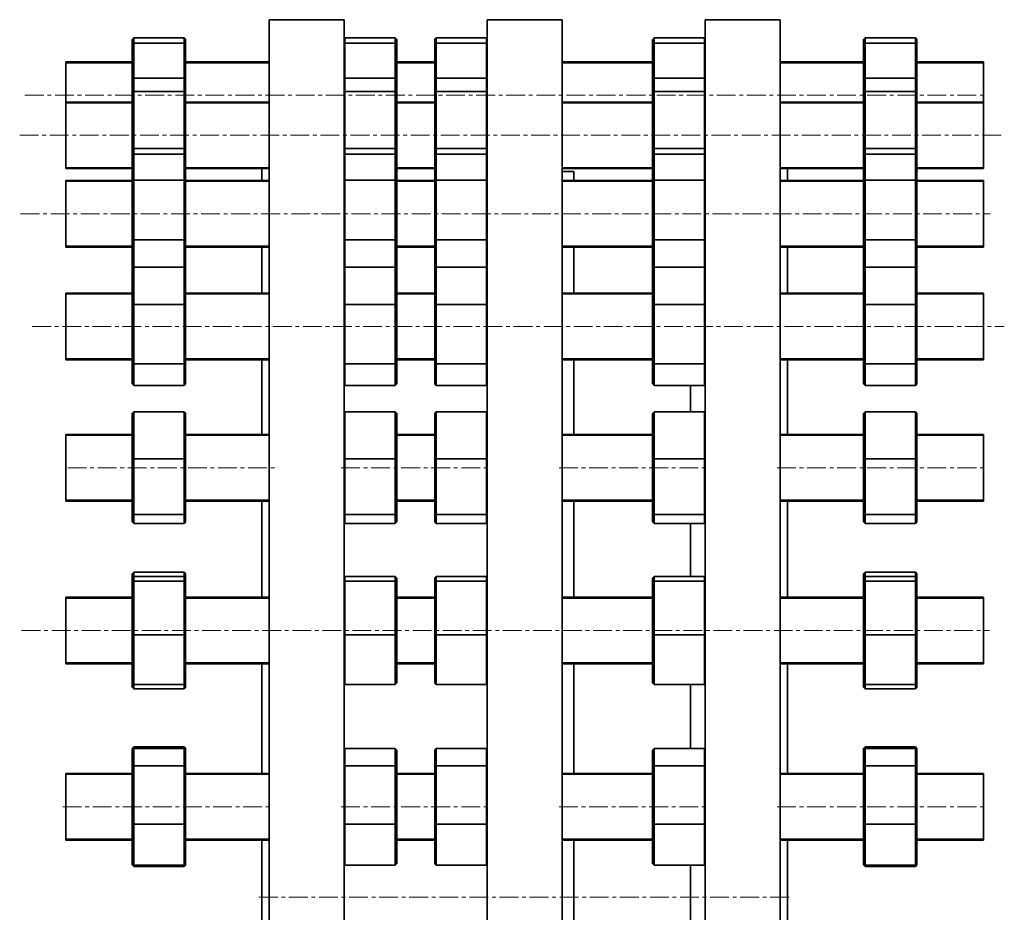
# Model space of a CAD drawing. Header units: millimetres. Extents: x -748 to 1215, y 1 to 1257.
# Tile 4 of 6: x -748 to -83, y 655 to 1257. Entities that reach past the tile are written whole.
import ezdxf

# ---------------------------------------------------------------- set-up
doc = ezdxf.new("R2010")
doc.units = ezdxf.units.MM
doc.linetypes.add('CENTERX2', pattern=[20.32, 12.7, -2.54, 2.54, -2.54])
doc.layers.add('NOTE', color=7, linetype='Continuous')

msp = doc.modelspace()

# ---------------------------------------------------------------- linework, layer by layer
at = {"color": 7, "linetype": 'Continuous', "lineweight": 35}
for p, q in [((-528.54, 1257.47), (-579.04, 1257.47)), ((-579.04, 664.97), (-579.04, 1257.47)), ((-528.54, 664.97), (-528.54, 1257.47)), ((-381.29, 1257.47), (-431.79, 1257.47)), ((-431.79, 664.97), (-431.79, 1257.47)), ((-381.29, 664.97), (-381.29, 1257.47)), ((-234.04, 1257.47), (-284.54, 1257.47)), ((-284.54, 664.97), (-284.54, 1257.47)), ((-234.04, 664.97), (-234.04, 1257.47)), ((-671.54, 1244.06), (-670.54, 1245.17)), ((-671.54, 1240.55), (-671.54, 1244.06)), ((-670.54, 1245.17), (-670.54, 1241.55)), ((-636.54, 1245.17), (-670.54, 1245.17)), ((-636.54, 1241.55), (-636.54, 1245.17)), ((-636.54, 1245.17), (-635.54, 1244.06)), ((-635.54, 1244.06), (-635.54, 1240.55)), ((-528.54, 1244.49), (-527.93, 1245.17)), ((-527.93, 1245.17), (-527.93, 1241.55)), ((-493.93, 1245.17), (-527.93, 1245.17)), ((-493.93, 1241.55), (-493.93, 1245.17)), ((-493.93, 1245.17), (-492.93, 1244.06)), ((-492.93, 1244.06), (-492.93, 1240.55)), ((-467.2, 1244.06), (-466.2, 1245.17)), ((-467.2, 1240.55), (-467.2, 1244.06)), ((-466.2, 1245.17), (-466.2, 1241.55)), ((-432.2, 1245.17), (-466.2, 1245.17)), ((-432.2, 1241.55), (-432.2, 1245.17)), ((-432.2, 1245.17), (-431.79, 1244.71)), ((-320.12, 1244.06), (-319.12, 1245.17)), ((-320.12, 1240.55), (-320.12, 1244.06)), ((-319.12, 1245.17), (-319.12, 1241.55)), ((-285.12, 1245.17), (-319.12, 1245.17)), ((-285.12, 1241.55), (-285.12, 1245.17)), ((-285.12, 1245.17), (-284.54, 1244.53)), ((-177.54, 1244.06), (-176.54, 1245.17)), ((-177.54, 1240.55), (-177.54, 1244.06)), ((-176.54, 1245.17), (-176.54, 1241.55)), ((-142.54, 1245.17), (-176.54, 1245.17)), ((-142.54, 1241.55), (-142.54, 1245.17)), ((-142.54, 1245.17), (-141.54, 1244.06)), ((-141.54, 1244.06), (-141.54, 1240.55)), ((-671.54, 1240.55), (-670.54, 1241.55)), ((-671.54, 1216.91), (-671.54, 1240.55)), ((-670.54, 1241.55), (-670.54, 1218.01)), ((-636.54, 1241.55), (-670.54, 1241.55)), ((-636.54, 1218.01), (-636.54, 1241.55)), ((-636.54, 1241.55), (-635.54, 1240.55)), ((-635.54, 1240.55), (-635.54, 1216.91)), ((-528.54, 1240.94), (-527.93, 1241.55)), ((-527.93, 1241.55), (-527.93, 1218.01)), ((-493.93, 1241.55), (-527.93, 1241.55)), ((-493.93, 1218.01), (-493.93, 1241.55)), ((-493.93, 1241.55), (-492.93, 1240.55)), ((-492.93, 1240.55), (-492.93, 1216.91)), ((-467.2, 1240.55), (-466.2, 1241.55)), ((-467.2, 1216.91), (-467.2, 1240.55)), ((-466.2, 1241.55), (-466.2, 1218.01)), ((-432.2, 1241.55), (-466.2, 1241.55)), ((-432.2, 1218.01), (-432.2, 1241.55)), ((-432.2, 1241.55), (-431.79, 1241.14)), ((-320.12, 1240.55), (-319.12, 1241.55)), ((-320.12, 1216.91), (-320.12, 1240.55)), ((-319.12, 1241.55), (-319.12, 1218.01)), ((-285.12, 1241.55), (-319.12, 1241.55)), ((-285.12, 1218.01), (-285.12, 1241.55)), ((-285.12, 1241.55), (-284.54, 1240.97)), ((-177.54, 1240.55), (-176.54, 1241.55)), ((-177.54, 1216.91), (-177.54, 1240.55)), ((-176.54, 1241.55), (-176.54, 1218.01)), ((-142.54, 1241.55), (-176.54, 1241.55)), ((-142.54, 1218.01), (-142.54, 1241.55)), ((-142.54, 1241.55), (-141.54, 1240.55)), ((-141.54, 1240.55), (-141.54, 1216.91)), ((-671.54, 1229.05), (-716.54, 1229.05)), ((-716.54, 1206.55), (-716.54, 1229.05)), ((-579.04, 1229.05), (-635.54, 1229.05)), ((-467.2, 1229.05), (-492.93, 1229.05)), ((-320.12, 1229.05), (-381.29, 1229.05)), ((-177.54, 1229.05), (-234.04, 1229.05)), ((-96.54, 1229.05), (-141.54, 1229.05)), ((-96.54, 1206.55), (-96.54, 1229.05)), ((-671.54, 1216.91), (-670.54, 1218.01)), ((-670.54, 1218.01), (-670.54, 1209.02)), ((-636.54, 1218.01), (-670.54, 1218.01)), ((-636.54, 1209.02), (-636.54, 1218.01)), ((-636.54, 1218.01), (-635.54, 1216.91)), ((-528.54, 1217.34), (-527.93, 1218.01)), ((-527.93, 1218.01), (-527.93, 1209.02)), ((-493.93, 1218.01), (-527.93, 1218.01)), ((-493.93, 1209.02), (-493.93, 1218.01)), ((-493.93, 1218.01), (-492.93, 1216.91)), ((-467.2, 1216.91), (-466.2, 1218.01)), ((-466.2, 1218.01), (-466.2, 1209.02)), ((-432.2, 1218.01), (-466.2, 1218.01)), ((-432.2, 1209.02), (-432.2, 1218.01)), ((-432.2, 1218.01), (-431.79, 1217.56)), ((-320.12, 1216.91), (-319.12, 1218.01)), ((-319.12, 1218.01), (-319.12, 1209.02)), ((-285.12, 1218.01), (-319.12, 1218.01)), ((-285.12, 1209.02), (-285.12, 1218.01)), ((-285.12, 1218.01), (-284.54, 1217.37)), ((-177.54, 1216.91), (-176.54, 1218.01)), ((-176.54, 1218.01), (-176.54, 1209.02)), ((-142.54, 1218.01), (-176.54, 1218.01)), ((-142.54, 1209.02), (-142.54, 1218.01)), ((-142.54, 1218.01), (-141.54, 1216.91)), ((-671.54, 1208.17), (-671.54, 1216.91)), ((-635.54, 1216.91), (-635.54, 1208.17)), ((-492.93, 1216.91), (-492.93, 1208.17)), ((-467.2, 1208.17), (-467.2, 1216.91)), ((-320.12, 1208.17), (-320.12, 1216.91)), ((-177.54, 1208.17), (-177.54, 1216.91)), ((-141.54, 1216.91), (-141.54, 1208.17)), ((-716.54, 1201.89), (-716.54, 1206.55)), ((-671.54, 1208.17), (-670.54, 1209.02)), ((-671.54, 1170.65), (-671.54, 1208.17)), ((-670.54, 1209.02), (-670.54, 1170.4)), ((-636.54, 1209.02), (-670.54, 1209.02)), ((-636.54, 1170.4), (-636.54, 1209.02)), ((-636.54, 1209.02), (-635.54, 1208.17)), ((-635.54, 1208.17), (-635.54, 1170.65)), ((-528.54, 1208.5), (-527.93, 1209.02)), ((-527.93, 1209.02), (-527.93, 1170.4)), ((-493.93, 1209.02), (-527.93, 1209.02)), ((-493.93, 1170.4), (-493.93, 1209.02)), ((-493.93, 1209.02), (-492.93, 1208.17)), ((-492.93, 1208.17), (-492.93, 1170.65)), ((-467.2, 1208.17), (-466.2, 1209.02)), ((-467.2, 1170.65), (-467.2, 1208.17)), ((-466.2, 1209.02), (-466.2, 1170.4)), ((-432.2, 1209.02), (-466.2, 1209.02)), ((-432.2, 1170.4), (-432.2, 1209.02)), ((-432.2, 1209.02), (-431.79, 1208.67)), ((-320.12, 1208.17), (-319.12, 1209.02)), ((-320.12, 1170.65), (-320.12, 1208.17)), ((-319.12, 1209.02), (-319.12, 1170.4)), ((-285.12, 1209.02), (-319.12, 1209.02)), ((-285.12, 1170.4), (-285.12, 1209.02)), ((-285.12, 1209.02), (-284.54, 1208.53)), ((-177.54, 1208.17), (-176.54, 1209.02)), ((-177.54, 1170.65), (-177.54, 1208.17)), ((-176.54, 1209.02), (-176.54, 1170.4)), ((-142.54, 1209.02), (-176.54, 1209.02)), ((-142.54, 1170.4), (-142.54, 1209.02)), ((-142.54, 1209.02), (-141.54, 1208.17)), ((-141.54, 1208.17), (-141.54, 1170.65)), ((-96.54, 1201.89), (-96.54, 1206.55)), ((-671.54, 1201.89), (-716.54, 1201.89)), ((-716.54, 1174.38), (-716.54, 1201.89)), ((-579.04, 1201.89), (-635.54, 1201.89)), ((-467.2, 1201.89), (-492.93, 1201.89)), ((-320.12, 1201.89), (-381.29, 1201.89)), ((-177.54, 1201.89), (-234.04, 1201.89)), ((-96.54, 1201.89), (-141.54, 1201.89)), ((-96.54, 1174.38), (-96.54, 1201.89)), ((-716.54, 1156.89), (-716.54, 1174.38)), ((-670.54, 1170.4), (-671.54, 1170.65)), ((-671.54, 1165.59), (-671.54, 1170.65)), ((-636.54, 1170.4), (-635.54, 1170.65)), ((-635.54, 1170.65), (-635.54, 1165.59)), ((-527.93, 1170.4), (-528.54, 1170.55)), ((-493.93, 1170.4), (-492.93, 1170.65)), ((-492.93, 1170.65), (-492.93, 1165.59)), ((-467.2, 1165.59), (-467.2, 1170.65)), ((-466.2, 1170.4), (-467.2, 1170.65)), ((-320.12, 1165.59), (-320.12, 1170.65)), ((-319.12, 1170.4), (-320.12, 1170.65)), ((-285.12, 1170.4), (-284.54, 1170.55)), ((-177.54, 1165.59), (-177.54, 1170.65)), ((-176.54, 1170.4), (-177.54, 1170.65)), ((-142.54, 1170.4), (-141.54, 1170.65)), ((-141.54, 1170.65), (-141.54, 1165.59)), ((-96.54, 1156.89), (-96.54, 1174.38)), ((-671.54, 1165.59), (-670.54, 1166.74)), ((-671.54, 1148.55), (-671.54, 1165.59)), ((-636.54, 1170.4), (-670.54, 1170.4)), ((-670.54, 1170.4), (-670.54, 1166.74)), ((-670.54, 1166.74), (-670.54, 1149.21)), ((-636.54, 1166.74), (-670.54, 1166.74)), ((-636.54, 1166.74), (-636.54, 1170.4)), ((-636.54, 1149.21), (-636.54, 1166.74)), ((-636.54, 1166.74), (-635.54, 1165.59)), ((-635.54, 1165.59), (-635.54, 1148.55)), ((-528.54, 1166.04), (-527.93, 1166.74)), ((-493.93, 1170.4), (-527.93, 1170.4)), ((-527.93, 1170.4), (-527.93, 1166.74)), ((-527.93, 1166.74), (-527.93, 1149.21)), ((-493.93, 1166.74), (-527.93, 1166.74)), ((-493.93, 1166.74), (-493.93, 1170.4)), ((-493.93, 1149.21), (-493.93, 1166.74)), ((-493.93, 1166.74), (-492.93, 1165.59)), ((-492.93, 1165.59), (-492.93, 1148.55)), ((-467.2, 1165.59), (-466.2, 1166.74)), ((-467.2, 1148.55), (-467.2, 1165.59)), ((-466.2, 1170.4), (-466.2, 1166.74)), ((-432.2, 1170.4), (-466.2, 1170.4)), ((-466.2, 1166.74), (-466.2, 1149.21)), ((-432.2, 1166.74), (-466.2, 1166.74)), ((-432.2, 1170.4), (-431.79, 1170.5)), ((-432.2, 1166.74), (-432.2, 1170.4)), ((-432.2, 1149.21), (-432.2, 1166.74)), ((-432.2, 1166.74), (-431.79, 1166.27)), ((-320.12, 1165.59), (-319.12, 1166.74)), ((-320.12, 1148.55), (-320.12, 1165.59)), ((-319.12, 1170.4), (-319.12, 1166.74)), ((-285.12, 1170.4), (-319.12, 1170.4)), ((-319.12, 1166.74), (-319.12, 1149.21)), ((-285.12, 1166.74), (-319.12, 1166.74)), ((-285.12, 1166.74), (-285.12, 1170.4)), ((-285.12, 1149.21), (-285.12, 1166.74)), ((-285.12, 1166.74), (-284.54, 1166.07)), ((-177.54, 1165.59), (-176.54, 1166.74)), ((-177.54, 1148.55), (-177.54, 1165.59)), ((-142.54, 1170.4), (-176.54, 1170.4)), ((-176.54, 1170.4), (-176.54, 1166.74)), ((-176.54, 1166.74), (-176.54, 1149.21)), ((-142.54, 1166.74), (-176.54, 1166.74)), ((-142.54, 1166.74), (-142.54, 1170.4)), ((-142.54, 1149.21), (-142.54, 1166.74)), ((-142.54, 1166.74), (-141.54, 1165.59)), ((-141.54, 1165.59), (-141.54, 1148.55)), ((-716.54, 1156.89), (-671.54, 1156.89)), ((-635.54, 1156.89), (-579.04, 1156.89)), ((-584.04, 1148.94), (-584.04, 1156.89)), ((-492.93, 1156.89), (-467.2, 1156.89)), ((-381.29, 1156.89), (-320.12, 1156.89)), ((-373.29, 1154.97), (-381.29, 1154.97)), ((-373.29, 1148.94), (-373.29, 1154.97)), ((-234.04, 1156.89), (-177.54, 1156.89)), ((-229.04, 1148.94), (-229.04, 1156.89)), ((-141.54, 1156.89), (-96.54, 1156.89)), ((-671.54, 1148.94), (-716.54, 1148.94)), ((-716.54, 1116.68), (-716.54, 1148.94)), ((-671.54, 1148.55), (-670.54, 1149.21)), ((-671.54, 1109.4), (-671.54, 1148.55)), ((-670.54, 1149.21), (-670.54, 1108.9)), ((-636.54, 1149.21), (-670.54, 1149.21)), ((-636.54, 1108.9), (-636.54, 1149.21)), ((-636.54, 1149.21), (-635.54, 1148.55)), ((-579.04, 1148.94), (-635.54, 1148.94)), ((-635.54, 1148.55), (-635.54, 1109.4)), ((-528.54, 1148.81), (-527.93, 1149.21)), ((-527.93, 1149.21), (-527.93, 1108.9)), ((-493.93, 1149.21), (-527.93, 1149.21)), ((-493.93, 1108.9), (-493.93, 1149.21)), ((-493.93, 1149.21), (-492.93, 1148.55)), ((-467.2, 1148.94), (-492.93, 1148.94)), ((-492.93, 1148.55), (-492.93, 1109.4)), ((-467.2, 1148.55), (-466.2, 1149.21)), ((-467.2, 1109.4), (-467.2, 1148.55)), ((-466.2, 1149.21), (-466.2, 1108.9)), ((-432.2, 1149.21), (-466.2, 1149.21)), ((-432.2, 1108.9), (-432.2, 1149.21)), ((-432.2, 1149.21), (-431.79, 1148.94)), ((-320.12, 1148.94), (-381.29, 1148.94)), ((-320.12, 1148.55), (-319.12, 1149.21)), ((-320.12, 1109.4), (-320.12, 1148.55)), ((-319.12, 1149.21), (-319.12, 1108.9)), ((-285.12, 1149.21), (-319.12, 1149.21)), ((-285.12, 1108.9), (-285.12, 1149.21)), ((-285.12, 1149.21), (-284.54, 1148.83)), ((-177.54, 1148.94), (-234.04, 1148.94)), ((-177.54, 1148.55), (-176.54, 1149.21)), ((-177.54, 1109.4), (-177.54, 1148.55)), ((-176.54, 1149.21), (-176.54, 1108.9)), ((-142.54, 1149.21), (-176.54, 1149.21)), ((-142.54, 1108.9), (-142.54, 1149.21)), ((-142.54, 1149.21), (-141.54, 1148.55)), ((-96.54, 1148.94), (-141.54, 1148.94)), ((-141.54, 1148.55), (-141.54, 1109.4)), ((-96.54, 1116.68), (-96.54, 1148.94)), ((-716.54, 1103.94), (-716.54, 1116.68)), ((-96.54, 1103.94), (-96.54, 1116.68)), ((-671.54, 1089.17), (-671.54, 1109.4)), ((-670.54, 1108.9), (-671.54, 1109.4)), ((-670.54, 1108.9), (-670.54, 1090.31)), ((-636.54, 1108.9), (-670.54, 1108.9)), ((-636.54, 1108.9), (-635.54, 1109.4)), ((-636.54, 1090.31), (-636.54, 1108.9)), ((-635.54, 1109.4), (-635.54, 1089.17)), ((-527.93, 1108.9), (-528.54, 1109.21)), ((-493.93, 1108.9), (-527.93, 1108.9)), ((-527.93, 1108.9), (-527.93, 1090.31)), ((-493.93, 1108.9), (-492.93, 1109.4)), ((-493.93, 1090.31), (-493.93, 1108.9)), ((-492.93, 1109.4), (-492.93, 1089.17)), ((-467.2, 1089.17), (-467.2, 1109.4)), ((-466.2, 1108.9), (-467.2, 1109.4)), ((-466.2, 1108.9), (-466.2, 1090.31)), ((-432.2, 1108.9), (-466.2, 1108.9)), ((-432.2, 1108.9), (-431.79, 1109.11)), ((-432.2, 1090.31), (-432.2, 1108.9)), ((-320.12, 1089.17), (-320.12, 1109.4)), ((-319.12, 1108.9), (-320.12, 1109.4)), ((-319.12, 1108.9), (-319.12, 1090.31)), ((-285.12, 1108.9), (-319.12, 1108.9)), ((-285.12, 1108.9), (-284.54, 1109.19)), ((-285.12, 1090.31), (-285.12, 1108.9)), ((-177.54, 1089.17), (-177.54, 1109.4)), ((-176.54, 1108.9), (-177.54, 1109.4)), ((-176.54, 1108.9), (-176.54, 1090.31)), ((-142.54, 1108.9), (-176.54, 1108.9)), ((-142.54, 1108.9), (-141.54, 1109.4)), ((-142.54, 1090.31), (-142.54, 1108.9)), ((-141.54, 1109.4), (-141.54, 1089.17)), ((-716.54, 1103.94), (-671.54, 1103.94)), ((-635.54, 1103.94), (-579.04, 1103.94)), ((-584.04, 1072.85), (-584.04, 1103.94)), ((-492.93, 1103.94), (-467.2, 1103.94)), ((-381.29, 1103.94), (-320.12, 1103.94)), ((-373.29, 1072.85), (-373.29, 1103.94)), ((-234.04, 1103.94), (-177.54, 1103.94)), ((-229.04, 1072.85), (-229.04, 1103.94)), ((-141.54, 1103.94), (-96.54, 1103.94)), ((-671.54, 1089.17), (-670.54, 1090.31)), ((-671.54, 1064.69), (-671.54, 1089.17)), ((-670.54, 1090.31), (-670.54, 1065.11)), ((-636.54, 1090.31), (-670.54, 1090.31)), ((-636.54, 1065.11), (-636.54, 1090.31)), ((-636.54, 1090.31), (-635.54, 1089.17)), ((-635.54, 1089.17), (-635.54, 1064.69)), ((-528.54, 1089.61), (-527.93, 1090.31)), ((-527.93, 1090.31), (-527.93, 1065.11)), ((-493.93, 1090.31), (-527.93, 1090.31)), ((-493.93, 1065.11), (-493.93, 1090.31)), ((-493.93, 1090.31), (-492.93, 1089.17)), ((-492.93, 1089.17), (-492.93, 1064.69)), ((-467.2, 1089.17), (-466.2, 1090.31)), ((-467.2, 1064.69), (-467.2, 1089.17)), ((-466.2, 1090.31), (-466.2, 1065.11)), ((-432.2, 1090.31), (-466.2, 1090.31)), ((-432.2, 1065.11), (-432.2, 1090.31)), ((-432.2, 1090.31), (-431.79, 1089.84)), ((-320.12, 1089.17), (-319.12, 1090.31)), ((-320.12, 1064.69), (-320.12, 1089.17)), ((-319.12, 1090.31), (-319.12, 1065.11)), ((-285.12, 1090.31), (-319.12, 1090.31)), ((-285.12, 1065.11), (-285.12, 1090.31)), ((-285.12, 1090.31), (-284.54, 1089.65)), ((-177.54, 1089.17), (-176.54, 1090.31)), ((-177.54, 1064.69), (-177.54, 1089.17)), ((-176.54, 1090.31), (-176.54, 1065.11)), ((-142.54, 1090.31), (-176.54, 1090.31)), ((-142.54, 1065.11), (-142.54, 1090.31)), ((-142.54, 1090.31), (-141.54, 1089.17)), ((-141.54, 1089.17), (-141.54, 1064.69)), ((-671.54, 1072.85), (-716.54, 1072.85)), ((-716.54, 1036.32), (-716.54, 1072.85)), ((-579.04, 1072.85), (-635.54, 1072.85)), ((-467.2, 1072.85), (-492.93, 1072.85)), ((-320.12, 1072.85), (-381.29, 1072.85)), ((-177.54, 1072.85), (-234.04, 1072.85)), ((-96.54, 1072.85), (-141.54, 1072.85)), ((-96.54, 1036.32), (-96.54, 1072.85)), ((-671.54, 1064.69), (-670.54, 1065.11)), ((-671.54, 1025.87), (-671.54, 1064.69)), ((-670.54, 1065.11), (-670.54, 1025.15)), ((-636.54, 1065.11), (-670.54, 1065.11)), ((-636.54, 1065.11), (-635.54, 1064.69)), ((-636.54, 1025.15), (-636.54, 1065.11)), ((-635.54, 1064.69), (-635.54, 1025.87)), ((-528.54, 1064.86), (-527.93, 1065.11)), ((-493.93, 1065.11), (-527.93, 1065.11)), ((-527.93, 1065.11), (-527.93, 1025.15)), ((-493.93, 1025.15), (-493.93, 1065.11)), ((-493.93, 1065.11), (-492.93, 1064.69)), ((-492.93, 1064.69), (-492.93, 1025.87)), ((-467.2, 1064.69), (-466.2, 1065.11)), ((-467.2, 1025.87), (-467.2, 1064.69)), ((-466.2, 1065.11), (-466.2, 1025.15)), ((-432.2, 1065.11), (-466.2, 1065.11)), ((-432.2, 1025.15), (-432.2, 1065.11)), ((-432.2, 1065.11), (-431.79, 1064.94)), ((-320.12, 1064.69), (-319.12, 1065.11)), ((-320.12, 1025.87), (-320.12, 1064.69)), ((-319.12, 1065.11), (-319.12, 1025.15)), ((-285.12, 1065.11), (-319.12, 1065.11)), ((-285.12, 1025.15), (-285.12, 1065.11)), ((-285.12, 1065.11), (-284.54, 1064.87)), ((-177.54, 1064.69), (-176.54, 1065.11)), ((-177.54, 1025.87), (-177.54, 1064.69)), ((-176.54, 1065.11), (-176.54, 1025.15)), ((-142.54, 1065.11), (-176.54, 1065.11)), ((-142.54, 1025.15), (-142.54, 1065.11)), ((-142.54, 1065.11), (-141.54, 1064.69)), ((-141.54, 1064.69), (-141.54, 1025.87)), ((-716.54, 1027.85), (-716.54, 1036.32)), ((-96.54, 1027.85), (-96.54, 1036.32)), ((-716.54, 1027.85), (-671.54, 1027.85)), ((-670.54, 1025.15), (-671.54, 1025.87)), ((-671.54, 1011.53), (-671.54, 1025.87)), ((-636.54, 1025.15), (-670.54, 1025.15)), ((-670.54, 1025.15), (-670.54, 1010.38)), ((-636.54, 1025.15), (-635.54, 1025.87)), ((-636.54, 1010.38), (-636.54, 1025.15)), ((-635.54, 1027.85), (-579.04, 1027.85)), ((-635.54, 1025.87), (-635.54, 1011.53)), ((-584.04, 977.43), (-584.04, 1027.85)), ((-527.93, 1025.15), (-528.54, 1025.59)), ((-493.93, 1025.15), (-527.93, 1025.15)), ((-527.93, 1025.15), (-527.93, 1010.38)), ((-493.93, 1025.15), (-492.93, 1025.87)), ((-493.93, 1010.38), (-493.93, 1025.15)), ((-492.93, 1027.85), (-467.2, 1027.85)), ((-492.93, 1025.87), (-492.93, 1011.53)), ((-466.2, 1025.15), (-467.2, 1025.87)), ((-467.2, 1011.53), (-467.2, 1025.87)), ((-432.2, 1025.15), (-466.2, 1025.15)), ((-466.2, 1025.15), (-466.2, 1010.38)), ((-432.2, 1025.15), (-431.79, 1025.44)), ((-432.2, 1010.38), (-432.2, 1025.15)), ((-381.29, 1027.85), (-320.12, 1027.85)), ((-373.29, 977.43), (-373.29, 1027.85)), ((-319.12, 1025.15), (-320.12, 1025.87)), ((-320.12, 1011.53), (-320.12, 1025.87)), ((-285.12, 1025.15), (-319.12, 1025.15)), ((-319.12, 1025.15), (-319.12, 1010.38)), ((-285.12, 1025.15), (-284.54, 1025.57)), ((-285.12, 1010.38), (-285.12, 1025.15)), ((-234.04, 1027.85), (-177.54, 1027.85)), ((-229.04, 977.43), (-229.04, 1027.85)), ((-176.54, 1025.15), (-177.54, 1025.87)), ((-177.54, 1011.53), (-177.54, 1025.87)), ((-142.54, 1025.15), (-176.54, 1025.15)), ((-176.54, 1025.15), (-176.54, 1010.38)), ((-142.54, 1025.15), (-141.54, 1025.87)), ((-142.54, 1010.38), (-142.54, 1025.15)), ((-141.54, 1027.85), (-96.54, 1027.85)), ((-141.54, 1025.87), (-141.54, 1011.53)), ((-670.54, 1010.38), (-671.54, 1011.53)), ((-635.54, 1011.53), (-636.54, 1010.38)), ((-527.93, 1010.38), (-528.54, 1011.08)), ((-492.93, 1011.53), (-493.93, 1010.38)), ((-466.2, 1010.38), (-467.2, 1011.53)), ((-319.12, 1010.38), (-320.12, 1011.53)), ((-284.54, 1011.05), (-285.12, 1010.38)), ((-176.54, 1010.38), (-177.54, 1011.53)), ((-141.54, 1011.53), (-142.54, 1010.38)), ((-636.54, 1010.38), (-670.54, 1010.38)), ((-493.93, 1010.38), (-527.93, 1010.38)), ((-432.2, 1010.38), (-466.2, 1010.38)), ((-431.79, 1010.85), (-432.2, 1010.38)), ((-285.12, 1010.38), (-319.12, 1010.38)), ((-294.54, 992.55), (-294.54, 1010.38)), ((-142.54, 1010.38), (-176.54, 1010.38)), ((-671.54, 991.48), (-670.54, 992.55)), ((-671.54, 960.78), (-671.54, 991.48)), ((-670.54, 992.55), (-670.54, 960.96)), ((-636.54, 992.55), (-670.54, 992.55)), ((-636.54, 960.96), (-636.54, 992.55)), ((-636.54, 992.55), (-635.54, 991.48)), ((-635.54, 991.48), (-635.54, 960.78)), ((-528.54, 991.9), (-527.93, 992.55)), ((-527.93, 992.55), (-527.93, 960.96)), ((-493.93, 992.55), (-527.93, 992.55)), ((-493.93, 960.96), (-493.93, 992.55)), ((-493.93, 992.55), (-492.93, 991.48)), ((-492.93, 991.48), (-492.93, 960.78)), ((-467.2, 991.48), (-466.2, 992.55)), ((-467.2, 960.78), (-467.2, 991.48)), ((-466.2, 992.55), (-466.2, 960.96)), ((-432.2, 992.55), (-466.2, 992.55)), ((-432.2, 960.96), (-432.2, 992.55)), ((-432.2, 992.55), (-431.79, 992.11)), ((-320.12, 991.48), (-319.12, 992.55)), ((-320.12, 960.78), (-320.12, 991.48)), ((-319.12, 992.55), (-319.12, 960.96)), ((-285.12, 992.55), (-319.12, 992.55)), ((-285.12, 960.96), (-285.12, 992.55)), ((-285.12, 992.55), (-284.54, 991.93)), ((-177.54, 991.48), (-176.54, 992.55)), ((-177.54, 960.78), (-177.54, 991.48)), ((-176.54, 992.55), (-176.54, 960.96)), ((-142.54, 992.55), (-176.54, 992.55)), ((-142.54, 960.96), (-142.54, 992.55)), ((-142.54, 992.55), (-141.54, 991.48)), ((-141.54, 991.48), (-141.54, 960.78)), ((-671.54, 977.43), (-716.54, 977.43)), ((-716.54, 937.34), (-716.54, 977.43)), ((-579.04, 977.43), (-635.54, 977.43)), ((-467.2, 977.43), (-492.93, 977.43)), ((-320.12, 977.43), (-381.29, 977.43)), ((-177.54, 977.43), (-234.04, 977.43)), ((-96.54, 977.43), (-141.54, 977.43)), ((-96.54, 937.34), (-96.54, 977.43)), ((-671.54, 960.78), (-670.54, 960.96)), ((-671.54, 924.24), (-671.54, 960.78)), ((-670.54, 960.96), (-670.54, 923.33)), ((-636.54, 960.96), (-670.54, 960.96)), ((-636.54, 923.33), (-636.54, 960.96)), ((-636.54, 960.96), (-635.54, 960.78)), ((-635.54, 960.78), (-635.54, 924.24)), ((-528.54, 960.85), (-527.93, 960.96)), ((-527.93, 960.96), (-527.93, 923.33)), ((-493.93, 960.96), (-527.93, 960.96)), ((-493.93, 960.96), (-492.93, 960.78)), ((-493.93, 923.33), (-493.93, 960.96)), ((-492.93, 960.78), (-492.93, 924.24)), ((-467.2, 960.78), (-466.2, 960.96)), ((-467.2, 924.24), (-467.2, 960.78)), ((-466.2, 960.96), (-466.2, 923.33)), ((-432.2, 960.96), (-466.2, 960.96)), ((-432.2, 923.33), (-432.2, 960.96)), ((-432.2, 960.96), (-431.79, 960.88)), ((-320.12, 960.78), (-319.12, 960.96)), ((-320.12, 924.24), (-320.12, 960.78)), ((-319.12, 960.96), (-319.12, 923.33)), ((-285.12, 960.96), (-319.12, 960.96)), ((-285.12, 960.96), (-284.54, 960.86)), ((-285.12, 923.33), (-285.12, 960.96)), ((-177.54, 960.78), (-176.54, 960.96)), ((-177.54, 924.24), (-177.54, 960.78)), ((-176.54, 960.96), (-176.54, 923.33)), ((-142.54, 960.96), (-176.54, 960.96)), ((-142.54, 923.33), (-142.54, 960.96)), ((-142.54, 960.96), (-141.54, 960.78)), ((-141.54, 960.78), (-141.54, 924.24)), ((-716.54, 932.43), (-716.54, 937.34)), ((-716.54, 932.43), (-671.54, 932.43)), ((-635.54, 932.43), (-579.04, 932.43)), ((-584.04, 867.48), (-584.04, 932.43)), ((-492.93, 932.43), (-467.2, 932.43)), ((-381.29, 932.43), (-320.12, 932.43)), ((-373.29, 867.48), (-373.29, 932.43)), ((-234.04, 932.43), (-177.54, 932.43)), ((-229.04, 867.48), (-229.04, 932.43)), ((-141.54, 932.43), (-96.54, 932.43)), ((-96.54, 932.43), (-96.54, 937.34)), ((-670.54, 923.33), (-671.54, 924.24)), ((-671.54, 918.39), (-671.54, 924.24)), ((-670.54, 917.31), (-671.54, 918.39)), ((-636.54, 923.33), (-670.54, 923.33)), ((-670.54, 923.33), (-670.54, 917.31)), ((-636.54, 923.33), (-635.54, 924.24)), ((-636.54, 917.31), (-636.54, 923.33)), ((-635.54, 918.39), (-636.54, 917.31)), ((-635.54, 924.24), (-635.54, 918.39)), ((-527.93, 923.33), (-528.54, 923.88)), ((-527.93, 917.31), (-528.54, 917.97)), ((-493.93, 923.33), (-527.93, 923.33)), ((-527.93, 923.33), (-527.93, 917.31)), ((-493.93, 923.33), (-492.93, 924.24)), ((-493.93, 917.31), (-493.93, 923.33)), ((-492.93, 918.39), (-493.93, 917.31)), ((-492.93, 924.24), (-492.93, 918.39)), ((-466.2, 923.33), (-467.2, 924.24)), ((-467.2, 918.39), (-467.2, 924.24)), ((-466.2, 917.31), (-467.2, 918.39)), ((-432.2, 923.33), (-466.2, 923.33)), ((-466.2, 923.33), (-466.2, 917.31)), ((-432.2, 923.33), (-431.79, 923.7)), ((-432.2, 917.31), (-432.2, 923.33)), ((-319.12, 923.33), (-320.12, 924.24)), ((-320.12, 918.39), (-320.12, 924.24)), ((-319.12, 917.31), (-320.12, 918.39)), ((-285.12, 923.33), (-319.12, 923.33)), ((-319.12, 923.33), (-319.12, 917.31)), ((-285.12, 923.33), (-284.54, 923.86)), ((-285.12, 917.31), (-285.12, 923.33)), ((-284.54, 917.93), (-285.12, 917.31)), ((-176.54, 923.33), (-177.54, 924.24)), ((-177.54, 918.39), (-177.54, 924.24)), ((-176.54, 917.31), (-177.54, 918.39)), ((-142.54, 923.33), (-176.54, 923.33)), ((-176.54, 923.33), (-176.54, 917.31)), ((-142.54, 923.33), (-141.54, 924.24)), ((-142.54, 917.31), (-142.54, 923.33)), ((-141.54, 918.39), (-142.54, 917.31)), ((-141.54, 924.24), (-141.54, 918.39)), ((-636.54, 917.31), (-670.54, 917.31)), ((-493.93, 917.31), (-527.93, 917.31)), ((-432.2, 917.31), (-466.2, 917.31)), ((-431.79, 917.75), (-432.2, 917.31)), ((-285.12, 917.31), (-319.12, 917.31)), ((-294.54, 881.39), (-294.54, 917.31)), ((-142.54, 917.31), (-176.54, 917.31)), ((-670.54, 884.38), (-671.54, 883.25)), ((-671.54, 880.35), (-671.54, 883.25)), ((-671.54, 880.35), (-670.54, 881.39)), ((-671.54, 877.41), (-671.54, 880.35)), ((-671.54, 877.41), (-670.54, 878.37)), ((-670.54, 884.38), (-670.54, 881.39)), ((-636.54, 884.38), (-670.54, 884.38)), ((-670.54, 881.39), (-670.54, 878.37)), ((-636.54, 881.39), (-670.54, 881.39)), ((-670.54, 878.37), (-670.54, 841.96)), ((-636.54, 878.37), (-670.54, 878.37)), ((-636.54, 881.39), (-636.54, 884.38)), ((-636.54, 884.38), (-635.54, 883.25)), ((-636.54, 878.37), (-636.54, 881.39)), ((-635.54, 880.35), (-636.54, 881.39)), ((-636.54, 841.96), (-636.54, 878.37)), ((-636.54, 878.37), (-635.54, 877.41)), ((-635.54, 883.25), (-635.54, 880.35)), ((-635.54, 880.35), (-635.54, 877.41)), ((-528.54, 880.75), (-527.93, 881.39)), ((-528.54, 877.79), (-527.93, 878.37)), ((-527.93, 881.39), (-527.93, 878.37)), ((-493.93, 881.39), (-527.93, 881.39)), ((-527.93, 878.37), (-527.93, 841.96)), ((-493.93, 878.37), (-527.93, 878.37)), ((-493.93, 878.37), (-493.93, 881.39)), ((-492.93, 880.35), (-493.93, 881.39)), ((-493.93, 841.96), (-493.93, 878.37)), ((-493.93, 878.37), (-492.93, 877.41)), ((-492.93, 880.35), (-492.93, 877.41)), ((-467.2, 880.35), (-466.2, 881.39)), ((-467.2, 877.41), (-467.2, 880.35)), ((-467.2, 877.41), (-466.2, 878.37)), ((-466.2, 881.39), (-466.2, 878.37)), ((-432.2, 881.39), (-466.2, 881.39)), ((-466.2, 878.37), (-466.2, 841.96)), ((-432.2, 878.37), (-466.2, 878.37)), ((-432.2, 878.37), (-432.2, 881.39)), ((-431.79, 880.96), (-432.2, 881.39)), ((-432.2, 841.96), (-432.2, 878.37)), ((-432.2, 878.37), (-431.79, 877.98)), ((-320.12, 880.35), (-319.12, 881.39)), ((-320.12, 877.41), (-320.12, 880.35)), ((-320.12, 877.41), (-319.12, 878.37)), ((-319.12, 881.39), (-319.12, 878.37)), ((-285.12, 881.39), (-319.12, 881.39)), ((-319.12, 878.37), (-319.12, 841.96)), ((-285.12, 878.37), (-319.12, 878.37)), ((-285.12, 878.37), (-285.12, 881.39)), ((-284.54, 880.79), (-285.12, 881.39)), ((-285.12, 841.96), (-285.12, 878.37)), ((-285.12, 878.37), (-284.54, 877.81)), ((-176.54, 884.38), (-177.54, 883.25)), ((-177.54, 880.35), (-177.54, 883.25)), ((-177.54, 880.35), (-176.54, 881.39)), ((-177.54, 877.41), (-177.54, 880.35)), ((-177.54, 877.41), (-176.54, 878.37)), ((-176.54, 884.38), (-176.54, 881.39)), ((-142.54, 884.38), (-176.54, 884.38)), ((-176.54, 881.39), (-176.54, 878.37)), ((-142.54, 881.39), (-176.54, 881.39)), ((-176.54, 878.37), (-176.54, 841.96)), ((-142.54, 878.37), (-176.54, 878.37)), ((-142.54, 881.39), (-142.54, 884.38)), ((-142.54, 884.38), (-141.54, 883.25)), ((-142.54, 878.37), (-142.54, 881.39)), ((-141.54, 880.35), (-142.54, 881.39)), ((-142.54, 841.96), (-142.54, 878.37)), ((-142.54, 878.37), (-141.54, 877.41)), ((-141.54, 883.25), (-141.54, 880.35)), ((-141.54, 880.35), (-141.54, 877.41)), ((-671.54, 842.04), (-671.54, 877.41)), ((-635.54, 877.41), (-635.54, 842.04)), ((-492.93, 877.41), (-492.93, 842.04)), ((-467.2, 842.04), (-467.2, 877.41)), ((-320.12, 842.04), (-320.12, 877.41)), ((-177.54, 842.04), (-177.54, 877.41)), ((-141.54, 877.41), (-141.54, 842.04)), ((-671.54, 867.48), (-716.54, 867.48)), ((-716.54, 824.7), (-716.54, 867.48)), ((-579.04, 867.48), (-635.54, 867.48)), ((-467.2, 867.48), (-492.93, 867.48)), ((-320.12, 867.48), (-381.29, 867.48)), ((-177.54, 867.48), (-234.04, 867.48)), ((-96.54, 867.48), (-141.54, 867.48)), ((-96.54, 824.7), (-96.54, 867.48)), ((-671.54, 809.6), (-671.54, 842.04)), ((-671.54, 842.04), (-670.54, 841.96)), ((-670.54, 841.96), (-670.54, 808.56)), ((-636.54, 841.96), (-670.54, 841.96)), ((-636.54, 841.96), (-635.54, 842.04)), ((-636.54, 808.56), (-636.54, 841.96)), ((-635.54, 842.04), (-635.54, 809.6)), ((-528.54, 842.01), (-527.93, 841.96)), ((-527.93, 841.96), (-527.93, 808.56)), ((-493.93, 841.96), (-527.93, 841.96)), ((-493.93, 841.96), (-492.93, 842.04)), ((-493.93, 808.56), (-493.93, 841.96)), ((-492.93, 842.04), (-492.93, 809.6)), ((-467.2, 842.04), (-466.2, 841.96)), ((-467.2, 809.6), (-467.2, 842.04)), ((-466.2, 841.96), (-466.2, 808.56)), ((-432.2, 841.96), (-466.2, 841.96)), ((-432.2, 841.96), (-431.79, 841.99)), ((-432.2, 808.56), (-432.2, 841.96)), ((-320.12, 842.04), (-319.12, 841.96)), ((-320.12, 809.6), (-320.12, 842.04)), ((-285.12, 841.96), (-319.12, 841.96)), ((-319.12, 841.96), (-319.12, 808.56)), ((-285.12, 841.96), (-284.54, 842.01)), ((-285.12, 808.56), (-285.12, 841.96)), ((-177.54, 842.04), (-176.54, 841.96)), ((-177.54, 809.6), (-177.54, 842.04)), ((-176.54, 841.96), (-176.54, 808.56)), ((-142.54, 841.96), (-176.54, 841.96)), ((-142.54, 841.96), (-141.54, 842.04)), ((-142.54, 808.56), (-142.54, 841.96)), ((-141.54, 842.04), (-141.54, 809.6)), ((-716.54, 822.48), (-716.54, 824.7)), ((-96.54, 822.48), (-96.54, 824.7)), ((-716.54, 822.48), (-671.54, 822.48)), ((-635.54, 822.48), (-579.04, 822.48)), ((-584.04, 748.49), (-584.04, 822.48)), ((-492.93, 822.48), (-467.2, 822.48)), ((-381.29, 822.48), (-320.12, 822.48)), ((-373.29, 748.49), (-373.29, 822.48)), ((-234.04, 822.48), (-177.54, 822.48)), ((-229.04, 748.49), (-229.04, 822.48)), ((-141.54, 822.48), (-96.54, 822.48)), ((-671.54, 806.7), (-671.54, 809.6)), ((-670.54, 808.56), (-671.54, 809.6)), ((-671.54, 806.7), (-670.54, 805.58)), ((-670.54, 808.56), (-670.54, 805.58)), ((-636.54, 808.56), (-670.54, 808.56)), ((-636.54, 805.58), (-670.54, 805.58)), ((-636.54, 808.56), (-635.54, 809.6)), ((-636.54, 805.58), (-636.54, 808.56)), ((-635.54, 806.7), (-636.54, 805.58)), ((-635.54, 809.6), (-635.54, 806.7)), ((-527.93, 808.56), (-528.54, 809.2)), ((-493.93, 808.56), (-527.93, 808.56)), ((-493.93, 808.56), (-492.93, 809.6)), ((-466.2, 808.56), (-467.2, 809.6)), ((-432.2, 808.56), (-466.2, 808.56)), ((-432.2, 808.56), (-431.79, 808.99)), ((-319.12, 808.56), (-320.12, 809.6)), ((-285.12, 808.56), (-319.12, 808.56)), ((-294.54, 765.4), (-294.54, 808.56)), ((-285.12, 808.56), (-284.54, 809.17)), ((-177.54, 806.7), (-177.54, 809.6)), ((-176.54, 808.56), (-177.54, 809.6)), ((-177.54, 806.7), (-176.54, 805.58)), ((-176.54, 808.56), (-176.54, 805.58)), ((-142.54, 808.56), (-176.54, 808.56)), ((-142.54, 805.58), (-176.54, 805.58)), ((-142.54, 808.56), (-141.54, 809.6)), ((-142.54, 805.58), (-142.54, 808.56)), ((-141.54, 806.7), (-142.54, 805.58)), ((-141.54, 809.6), (-141.54, 806.7)), ((-670.54, 766.41), (-671.54, 765.25)), ((-671.54, 764.27), (-670.54, 765.4)), ((-671.54, 764.27), (-671.54, 765.25)), ((-670.54, 766.41), (-670.54, 765.4)), ((-636.54, 766.41), (-670.54, 766.41)), ((-670.54, 765.4), (-670.54, 753.48)), ((-636.54, 765.4), (-670.54, 765.4)), ((-636.54, 765.4), (-636.54, 766.41)), ((-636.54, 766.41), (-635.54, 765.25)), ((-636.54, 753.48), (-636.54, 765.4)), ((-635.54, 764.27), (-636.54, 765.4)), ((-635.54, 765.25), (-635.54, 764.27)), ((-528.54, 764.71), (-527.93, 765.4)), ((-527.93, 765.4), (-527.93, 753.48)), ((-493.93, 765.4), (-527.93, 765.4)), ((-493.93, 753.48), (-493.93, 765.4)), ((-492.93, 764.27), (-493.93, 765.4)), ((-467.2, 764.27), (-466.2, 765.4)), ((-466.2, 765.4), (-466.2, 753.48)), ((-432.2, 765.4), (-466.2, 765.4)), ((-432.2, 753.48), (-432.2, 765.4)), ((-431.79, 764.94), (-432.2, 765.4)), ((-320.12, 764.27), (-319.12, 765.4)), ((-319.12, 765.4), (-319.12, 753.48)), ((-285.12, 765.4), (-319.12, 765.4)), ((-285.12, 753.48), (-285.12, 765.4)), ((-284.54, 764.74), (-285.12, 765.4)), ((-176.54, 766.41), (-177.54, 765.25)), ((-177.54, 764.27), (-176.54, 765.4)), ((-177.54, 764.27), (-177.54, 765.25)), ((-176.54, 766.41), (-176.54, 765.4)), ((-142.54, 766.41), (-176.54, 766.41)), ((-176.54, 765.4), (-176.54, 753.48)), ((-142.54, 765.4), (-176.54, 765.4)), ((-142.54, 765.4), (-142.54, 766.41)), ((-142.54, 766.41), (-141.54, 765.25)), ((-142.54, 753.48), (-142.54, 765.4)), ((-141.54, 764.27), (-142.54, 765.4)), ((-141.54, 765.25), (-141.54, 764.27)), ((-671.54, 752.7), (-671.54, 764.27)), ((-635.54, 764.27), (-635.54, 752.7)), ((-492.93, 764.27), (-492.93, 752.7)), ((-467.2, 752.7), (-467.2, 764.27)), ((-320.12, 752.7), (-320.12, 764.27)), ((-177.54, 752.7), (-177.54, 764.27)), ((-141.54, 764.27), (-141.54, 752.7)), ((-671.54, 752.7), (-670.54, 753.48)), ((-671.54, 714.42), (-671.54, 752.7)), ((-670.54, 753.48), (-670.54, 714.08)), ((-636.54, 753.48), (-670.54, 753.48)), ((-636.54, 714.08), (-636.54, 753.48)), ((-636.54, 753.48), (-635.54, 752.7)), ((-635.54, 752.7), (-635.54, 714.42)), ((-528.54, 753), (-527.93, 753.48)), ((-527.93, 753.48), (-527.93, 714.08)), ((-493.93, 753.48), (-527.93, 753.48)), ((-493.93, 714.08), (-493.93, 753.48)), ((-493.93, 753.48), (-492.93, 752.7)), ((-492.93, 752.7), (-492.93, 714.42)), ((-467.2, 752.7), (-466.2, 753.48)), ((-467.2, 714.42), (-467.2, 752.7)), ((-466.2, 753.48), (-466.2, 714.08)), ((-432.2, 753.48), (-466.2, 753.48)), ((-432.2, 714.08), (-432.2, 753.48)), ((-432.2, 753.48), (-431.79, 753.16)), ((-320.12, 752.7), (-319.12, 753.48)), ((-320.12, 714.42), (-320.12, 752.7)), ((-319.12, 753.48), (-319.12, 714.08)), ((-285.12, 753.48), (-319.12, 753.48)), ((-285.12, 714.08), (-285.12, 753.48)), ((-285.12, 753.48), (-284.54, 753.03)), ((-177.54, 752.7), (-176.54, 753.48)), ((-177.54, 714.42), (-177.54, 752.7)), ((-176.54, 753.48), (-176.54, 714.08)), ((-142.54, 753.48), (-176.54, 753.48)), ((-142.54, 714.08), (-142.54, 753.48)), ((-142.54, 753.48), (-141.54, 752.7)), ((-141.54, 752.7), (-141.54, 714.42)), ((-671.54, 748.49), (-716.54, 748.49)), ((-716.54, 704.06), (-716.54, 748.49)), ((-579.04, 748.49), (-635.54, 748.49)), ((-467.2, 748.49), (-492.93, 748.49)), ((-320.12, 748.49), (-381.29, 748.49)), ((-177.54, 748.49), (-234.04, 748.49)), ((-96.54, 748.49), (-141.54, 748.49)), ((-96.54, 704.06), (-96.54, 748.49)), ((-671.54, 687.72), (-671.54, 714.42)), ((-671.54, 714.42), (-670.54, 714.08)), ((-636.54, 714.08), (-670.54, 714.08)), ((-670.54, 714.08), (-670.54, 686.59)), ((-636.54, 714.08), (-635.54, 714.42)), ((-636.54, 686.59), (-636.54, 714.08)), ((-635.54, 714.42), (-635.54, 687.72)), ((-528.54, 714.29), (-527.93, 714.08)), ((-527.93, 714.08), (-527.93, 686.59)), ((-493.93, 714.08), (-527.93, 714.08)), ((-493.93, 714.08), (-492.93, 714.42)), ((-493.93, 686.59), (-493.93, 714.08)), ((-492.93, 714.42), (-492.93, 687.72)), ((-467.2, 687.72), (-467.2, 714.42)), ((-467.2, 714.42), (-466.2, 714.08)), ((-466.2, 714.08), (-466.2, 686.59)), ((-432.2, 714.08), (-466.2, 714.08)), ((-432.2, 714.08), (-431.79, 714.22)), ((-432.2, 686.59), (-432.2, 714.08)), ((-320.12, 687.72), (-320.12, 714.42)), ((-320.12, 714.42), (-319.12, 714.08)), ((-285.12, 714.08), (-319.12, 714.08)), ((-319.12, 714.08), (-319.12, 686.59)), ((-285.12, 714.08), (-284.54, 714.28)), ((-285.12, 686.59), (-285.12, 714.08)), ((-177.54, 714.42), (-176.54, 714.08)), ((-177.54, 687.72), (-177.54, 714.42)), ((-176.54, 714.08), (-176.54, 686.59)), ((-142.54, 714.08), (-176.54, 714.08)), ((-142.54, 714.08), (-141.54, 714.42)), ((-142.54, 686.59), (-142.54, 714.08)), ((-141.54, 714.42), (-141.54, 687.72)), ((-716.54, 703.49), (-716.54, 704.06)), ((-716.54, 703.49), (-671.54, 703.49)), ((-635.54, 703.49), (-579.04, 703.49)), ((-584.04, 664.97), (-584.04, 703.49)), ((-492.93, 703.49), (-467.2, 703.49)), ((-381.29, 703.49), (-320.12, 703.49)), ((-373.29, 664.97), (-373.29, 703.49)), ((-234.04, 703.49), (-177.54, 703.49)), ((-229.04, 664.97), (-229.04, 703.49)), ((-141.54, 703.49), (-96.54, 703.49)), ((-96.54, 703.49), (-96.54, 704.06)), ((-671.54, 686.73), (-671.54, 687.72)), ((-670.54, 686.59), (-671.54, 687.72)), ((-671.54, 686.73), (-670.54, 685.58)), ((-670.54, 686.59), (-670.54, 685.58)), ((-636.54, 686.59), (-670.54, 686.59)), ((-636.54, 685.58), (-670.54, 685.58)), ((-636.54, 686.59), (-635.54, 687.72)), ((-635.54, 686.73), (-636.54, 685.58)), ((-636.54, 685.58), (-636.54, 686.59)), ((-635.54, 687.72), (-635.54, 686.73)), ((-527.93, 686.59), (-528.54, 687.28)), ((-493.93, 686.59), (-527.93, 686.59)), ((-493.93, 686.59), (-492.93, 687.72)), ((-466.2, 686.59), (-467.2, 687.72)), ((-432.2, 686.59), (-466.2, 686.59)), ((-432.2, 686.59), (-431.79, 687.05)), ((-319.12, 686.59), (-320.12, 687.72)), ((-285.12, 686.59), (-319.12, 686.59)), ((-294.54, 664.97), (-294.54, 686.59)), ((-285.12, 686.59), (-284.54, 687.25)), ((-177.54, 686.73), (-177.54, 687.72)), ((-176.54, 686.59), (-177.54, 687.72)), ((-177.54, 686.73), (-176.54, 685.58)), ((-176.54, 686.59), (-176.54, 685.58)), ((-142.54, 686.59), (-176.54, 686.59)), ((-142.54, 685.58), (-176.54, 685.58)), ((-142.54, 686.59), (-141.54, 687.72)), ((-141.54, 686.73), (-142.54, 685.58)), ((-142.54, 685.58), (-142.54, 686.59)), ((-141.54, 687.72), (-141.54, 686.73)), ((-584.04, 626.45), (-584.04, 664.97)), ((-579.04, 72.47), (-579.04, 664.97)), ((-528.54, 72.47), (-528.54, 664.97)), ((-431.79, 72.47), (-431.79, 664.97)), ((-381.29, 72.47), (-381.29, 664.97)), ((-373.29, 626.45), (-373.29, 664.97)), ((-294.54, 644.37), (-294.54, 664.97)), ((-284.54, 72.47), (-284.54, 664.97)), ((-234.04, 72.47), (-234.04, 664.97)), ((-229.04, 626.45), (-229.04, 664.97))]:
    msp.add_line(p, q, dxfattribs=at)
at = {"color": 7, "linetype": 'Continuous', "lineweight": 18}
for p, q in [((-671.54, 1228.22), (-716.54, 1228.22)), ((-579.04, 1228.22), (-635.54, 1228.22)), ((-467.2, 1228.22), (-492.93, 1228.22)), ((-320.12, 1228.22), (-381.29, 1228.22)), ((-177.54, 1228.22), (-234.04, 1228.22)), ((-96.54, 1228.22), (-141.54, 1228.22)), ((-671.54, 1201.06), (-716.54, 1201.06)), ((-579.04, 1201.06), (-635.54, 1201.06)), ((-467.2, 1201.06), (-492.93, 1201.06)), ((-320.12, 1201.06), (-381.29, 1201.06)), ((-177.54, 1201.06), (-234.04, 1201.06)), ((-96.54, 1201.06), (-141.54, 1201.06)), ((-716.54, 1157.72), (-671.54, 1157.72)), ((-635.54, 1157.72), (-579.04, 1157.72)), ((-492.93, 1157.72), (-467.2, 1157.72)), ((-381.29, 1157.72), (-320.12, 1157.72)), ((-234.04, 1157.72), (-177.54, 1157.72)), ((-141.54, 1157.72), (-96.54, 1157.72)), ((-671.54, 1148.11), (-716.54, 1148.11)), ((-579.04, 1148.11), (-635.54, 1148.11)), ((-467.2, 1148.11), (-492.93, 1148.11)), ((-320.12, 1148.11), (-381.29, 1148.11)), ((-177.54, 1148.11), (-234.04, 1148.11)), ((-96.54, 1148.11), (-141.54, 1148.11)), ((-716.54, 1104.77), (-671.54, 1104.77)), ((-635.54, 1104.77), (-579.04, 1104.77)), ((-492.93, 1104.77), (-467.2, 1104.77)), ((-381.29, 1104.77), (-320.12, 1104.77)), ((-234.04, 1104.77), (-177.54, 1104.77)), ((-141.54, 1104.77), (-96.54, 1104.77)), ((-671.54, 1072.02), (-716.54, 1072.02)), ((-579.04, 1072.02), (-635.54, 1072.02)), ((-467.2, 1072.02), (-492.93, 1072.02)), ((-320.12, 1072.02), (-381.29, 1072.02)), ((-177.54, 1072.02), (-234.04, 1072.02)), ((-96.54, 1072.02), (-141.54, 1072.02)), ((-716.54, 1028.68), (-671.54, 1028.68)), ((-635.54, 1028.68), (-579.04, 1028.68)), ((-492.93, 1028.68), (-467.2, 1028.68)), ((-381.29, 1028.68), (-320.12, 1028.68)), ((-234.04, 1028.68), (-177.54, 1028.68)), ((-141.54, 1028.68), (-96.54, 1028.68)), ((-671.54, 976.6), (-716.54, 976.6)), ((-579.04, 976.6), (-635.54, 976.6)), ((-467.2, 976.6), (-492.93, 976.6)), ((-320.12, 976.6), (-381.29, 976.6)), ((-177.54, 976.6), (-234.04, 976.6)), ((-96.54, 976.6), (-141.54, 976.6)), ((-716.54, 933.26), (-671.54, 933.26)), ((-635.54, 933.26), (-579.04, 933.26)), ((-492.93, 933.26), (-467.2, 933.26)), ((-381.29, 933.26), (-320.12, 933.26)), ((-234.04, 933.26), (-177.54, 933.26)), ((-141.54, 933.26), (-96.54, 933.26)), ((-671.54, 866.65), (-716.54, 866.65)), ((-579.04, 866.65), (-635.54, 866.65)), ((-467.2, 866.65), (-492.93, 866.65)), ((-320.12, 866.65), (-381.29, 866.65)), ((-177.54, 866.65), (-234.04, 866.65)), ((-96.54, 866.65), (-141.54, 866.65)), ((-716.54, 823.3), (-671.54, 823.3)), ((-635.54, 823.3), (-579.04, 823.3)), ((-492.93, 823.3), (-467.2, 823.3)), ((-381.29, 823.3), (-320.12, 823.3)), ((-234.04, 823.3), (-177.54, 823.3)), ((-141.54, 823.3), (-96.54, 823.3)), ((-671.54, 747.67), (-716.54, 747.67)), ((-579.04, 747.67), (-635.54, 747.67)), ((-467.2, 747.67), (-492.93, 747.67)), ((-320.12, 747.67), (-381.29, 747.67)), ((-177.54, 747.67), (-234.04, 747.67)), ((-96.54, 747.67), (-141.54, 747.67)), ((-716.54, 704.32), (-671.54, 704.32)), ((-635.54, 704.32), (-579.04, 704.32)), ((-492.93, 704.32), (-467.2, 704.32)), ((-381.29, 704.32), (-320.12, 704.32)), ((-234.04, 704.32), (-177.54, 704.32)), ((-141.54, 704.32), (-96.54, 704.32))]:
    msp.add_line(p, q, dxfattribs=at)
at = {"layer": 'NOTE', "linetype": 'CENTERX2', "lineweight": 18}
for p, q in [((-744.06, 1206.55), (-96.51, 1206.55)), ((-747.62, 1179.39), (-82.54, 1179.39)), ((-746.98, 1126.44), (-92.14, 1126.44)), ((-739.12, 1050.35), (-82.54, 1050.35)), ((-715.21, 954.93), (-574.04, 954.93)), ((-530.54, 954.93), (-429.79, 954.93)), ((-383.29, 954.93), (-282.54, 954.93)), ((-236.04, 954.93), (-94.54, 954.93)), ((-746.33, 844.98), (-92.54, 844.98)), ((-718.54, 725.99), (-577.04, 725.99)), ((-530.54, 725.99), (-429.79, 725.99)), ((-383.29, 725.99), (-282.54, 725.99)), ((-236.04, 725.99), (-94.54, 725.99)), ((-586.04, 664.97), (-227.04, 664.97))]:
    msp.add_line(p, q, dxfattribs=at)

doc.saveas('drawing.dxf')
